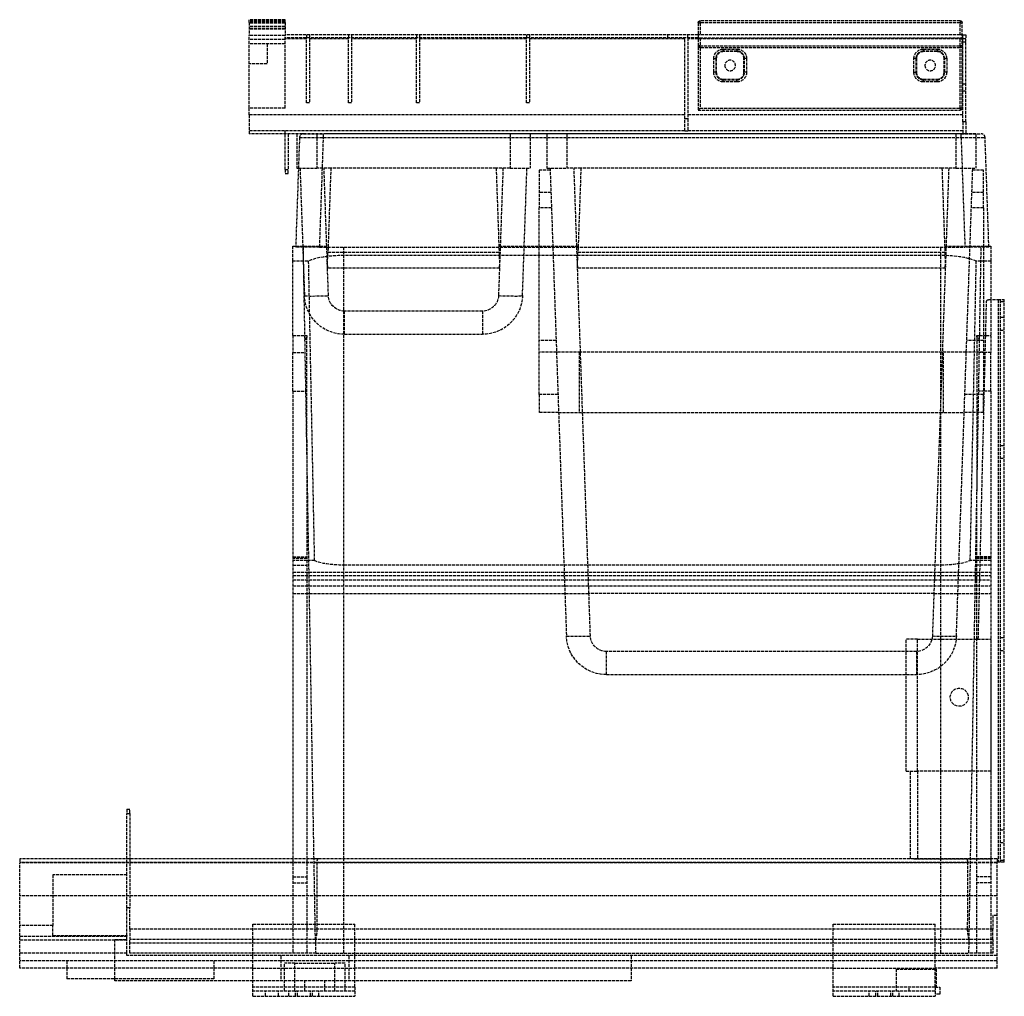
# Model space of a CAD drawing. Header units: millimetres. Extents: x -488 to 4, y 0 to 488.
import ezdxf

# ---------------------------------------------------------------- set-up
doc = ezdxf.new("R2010")
doc.units = ezdxf.units.MM
doc.header["$LTSCALE"] = 10
doc.linetypes.add('ALLCAD_Strich', pattern=[0.2, 0.15, -0.05])
doc.layers.add('BESCH_KONT_sich_schn_seit_2d', color=160, linetype='Continuous')

msp = doc.modelspace()

# ---------------------------------------------------------------- linework, layer by layer
at = {"layer": 'BESCH_KONT_sich_schn_seit_2d', "linetype": 'ALLCAD_Strich', "extrusion": (-1.09476e-47, 1, -2.22045e-16)}
for p, q in [((-373.82, 487.86), (-373.82, 487.8)), ((-355.82, 487.86), (-373.82, 487.86)), ((-373.82, 486.4), (-373.82, 487.8)), ((-355.82, 487.8), (-373.82, 487.8)), ((-355.82, 487.2), (-373.82, 487.2)), ((-355.82, 487.86), (-355.82, 487.8)), ((-355.82, 486.4), (-355.82, 487.8)), ((-18.6, 487.35), (-148.4, 487.35)), ((-148.4, 486.35), (-148.4, 487.35)), ((-18.6, 487.35), (-18.6, 486.35)), ((-373.82, 486.4), (-373.82, 480.03)), ((-355.82, 486.4), (-373.82, 486.4)), ((-355.82, 486.07), (-373.82, 486.07)), ((-355.82, 484.38), (-373.82, 484.38)), ((-355.82, 483.54), (-373.82, 483.54)), ((-355.82, 483.3), (-373.82, 483.3)), ((-355.82, 483.1), (-373.82, 483.1)), ((-355.82, 486.4), (-355.82, 480.03)), ((-149.4, 486.35), (-149.4, 442.65)), ((-149.4, 486.35), (-148.4, 486.35)), ((-148.4, 486.35), (-148.4, 480.3)), ((-18.6, 486.35), (-148.4, 486.35)), ((-18.6, 480.3), (-18.6, 486.35)), ((-18.6, 486.35), (-17.6, 486.35)), ((-17.6, 443.65), (-17.6, 486.35)), ((-373.82, 475.8), (-373.82, 480.03)), ((-355.82, 480.03), (-373.82, 480.03)), ((-355.82, 479.91), (-373.82, 479.91)), ((-355.82, 478.03), (-373.82, 478.03)), ((-149.4, 480.3), (-355.82, 480.3)), ((-355.82, 475.8), (-355.82, 480.03)), ((-149.4, 478.8), (-355.82, 478.8)), ((-345.22, 478.3), (-355.82, 478.3)), ((-345.22, 480.3), (-345.22, 478.8)), ((-345.22, 478.3), (-345.22, 478.8)), ((-345.22, 446.3), (-345.22, 478.3)), ((-343.72, 480.3), (-343.72, 478.8)), ((-343.72, 478.8), (-343.72, 478.3)), ((-324.22, 478.3), (-343.72, 478.3)), ((-343.72, 478.3), (-343.72, 446.3)), ((-324.22, 480.3), (-324.22, 478.8)), ((-324.22, 478.3), (-324.22, 478.8)), ((-324.22, 446.3), (-324.22, 478.3)), ((-322.72, 480.3), (-322.72, 478.8)), ((-322.72, 478.8), (-322.72, 478.3)), ((-290.22, 478.3), (-322.72, 478.3)), ((-322.72, 478.3), (-322.72, 446.3)), ((-290.22, 480.3), (-290.22, 478.8)), ((-290.22, 478.3), (-290.22, 478.8)), ((-290.22, 446.3), (-290.22, 478.3)), ((-288.72, 480.3), (-288.72, 478.8)), ((-288.72, 478.8), (-288.72, 478.3)), ((-235.22, 478.3), (-288.72, 478.3)), ((-288.72, 478.3), (-288.72, 446.3)), ((-235.22, 480.3), (-235.22, 478.8)), ((-235.22, 478.3), (-235.22, 478.8)), ((-235.22, 446.3), (-235.22, 478.3)), ((-233.72, 480.3), (-233.72, 478.8)), ((-233.72, 478.8), (-233.72, 478.3)), ((-156.22, 478.3), (-233.72, 478.3)), ((-233.72, 478.3), (-233.72, 446.3)), ((-164.72, 480.3), (-164.72, 478.8)), ((-156.22, 438.4), (-156.22, 478.8)), ((-154.72, 478.8), (-154.72, 480.3)), ((-154.72, 478.8), (-154.72, 438.4)), ((-149.4, 478.3), (-154.72, 478.3)), ((-148.4, 480.3), (-149.4, 480.3)), ((-149.4, 478.8), (-148.4, 478.8)), ((-17.6, 478.3), (-149.4, 478.3)), ((-18.6, 480.3), (-148.4, 480.3)), ((-148.4, 478.8), (-18.6, 478.8)), ((-148.4, 478.8), (-148.4, 474.85)), ((-17.6, 480.3), (-18.6, 480.3)), ((-18.6, 478.8), (-17.6, 478.8)), ((-18.6, 474.85), (-18.6, 478.8)), ((-17.22, 480.3), (-17.6, 480.3)), ((-17.22, 478.8), (-17.6, 478.8)), ((-17.22, 478.3), (-17.6, 478.3)), ((-17.22, 480.3), (-15.72, 480.3)), ((-17.22, 478.8), (-17.22, 480.3)), ((-17.22, 478.8), (-17.22, 478.3)), ((-15.72, 478.3), (-17.22, 478.3)), ((-17.22, 436.9), (-17.22, 478.3)), ((-15.72, 480.3), (-15.72, 478.3)), ((-15.72, 436.9), (-15.72, 478.3)), ((-373.82, 465.8), (-373.82, 475.8)), ((-355.82, 475.8), (-373.82, 475.8)), ((-364.82, 475.8), (-364.82, 465.8)), ((-355.82, 443.6), (-355.82, 475.8)), ((-148.4, 474.85), (-149.4, 474.85)), ((-148.4, 473.85), (-148.4, 474.85)), ((-148.4, 474.85), (-18.6, 474.85)), ((-148.4, 473.85), (-148.4, 443.65)), ((-18.6, 473.85), (-148.4, 473.85)), ((-136.9, 473.2), (-136.9, 472.2)), ((-136.9, 473.2), (-130.1, 473.2)), ((-130.1, 473.2), (-130.1, 472.2)), ((-36.9, 473.2), (-30.1, 473.2)), ((-36.9, 473.2), (-36.9, 472.2)), ((-30.1, 473.2), (-30.1, 472.2)), ((-17.6, 474.85), (-18.6, 474.85)), ((-18.6, 474.85), (-18.6, 473.85)), ((-18.6, 443.65), (-18.6, 473.85)), ((-15.72, 476.68), (-17.22, 476.68)), ((-141.7, 461.6), (-141.7, 468.4)), ((-141.7, 468.4), (-140.7, 468.4)), ((-140.7, 468.4), (-140.7, 461.6)), ((-140.7, 468.4), (-140.4, 468.4)), ((-140.4, 468.4), (-140.4, 461.6)), ((-130.1, 472.2), (-136.9, 472.2)), ((-136.9, 472.2), (-136.9, 471.9)), ((-130.1, 471.9), (-136.9, 471.9)), ((-130.1, 472.2), (-130.1, 471.9)), ((-126.3, 468.4), (-126.6, 468.4)), ((-126.6, 461.6), (-126.6, 468.4)), ((-125.3, 468.4), (-126.3, 468.4)), ((-126.3, 461.6), (-126.3, 468.4)), ((-125.3, 468.4), (-125.3, 461.6)), ((-41.7, 461.6), (-41.7, 468.4)), ((-40.7, 468.4), (-41.7, 468.4)), ((-40.7, 468.4), (-40.7, 461.6)), ((-40.7, 468.4), (-40.4, 468.4)), ((-40.4, 468.4), (-40.4, 461.6)), ((-30.1, 472.2), (-36.9, 472.2)), ((-36.9, 472.2), (-36.9, 471.9)), ((-30.1, 471.9), (-36.9, 471.9)), ((-30.1, 472.2), (-30.1, 471.9)), ((-26.3, 468.4), (-26.6, 468.4)), ((-26.6, 461.6), (-26.6, 468.4)), ((-25.3, 468.4), (-26.3, 468.4)), ((-26.3, 461.6), (-26.3, 468.4)), ((-25.3, 468.4), (-25.3, 461.6)), ((-364.82, 465.8), (-373.82, 465.8)), ((-373.82, 443.6), (-373.82, 465.8)), ((-140.7, 461.6), (-141.7, 461.6)), ((-140.7, 461.6), (-140.4, 461.6)), ((-136.9, 457.8), (-136.9, 458.1)), ((-136.9, 458.1), (-130.1, 458.1)), ((-136.9, 456.8), (-136.9, 457.8)), ((-136.9, 457.8), (-130.1, 457.8)), ((-130.1, 457.8), (-130.1, 458.1)), ((-130.1, 456.8), (-130.1, 457.8)), ((-126.3, 461.6), (-126.6, 461.6)), ((-125.3, 461.6), (-126.3, 461.6)), ((-41.7, 461.6), (-40.7, 461.6)), ((-40.7, 461.6), (-40.4, 461.6)), ((-36.9, 457.8), (-36.9, 458.1)), ((-36.9, 458.1), (-30.1, 458.1)), ((-36.9, 456.8), (-36.9, 457.8)), ((-36.9, 457.8), (-30.1, 457.8)), ((-30.1, 457.8), (-30.1, 458.1)), ((-30.1, 456.8), (-30.1, 457.8)), ((-26.3, 461.6), (-26.6, 461.6)), ((-25.3, 461.6), (-26.3, 461.6)), ((-130.1, 456.8), (-136.9, 456.8)), ((-30.1, 456.8), (-36.9, 456.8)), ((-15.72, 455.72), (-17.22, 455.72)), ((-15.72, 452.1), (-17.22, 452.1)), ((-373.82, 440.4), (-373.82, 443.6)), ((-355.82, 443.6), (-373.82, 443.6)), ((-343.72, 446.3), (-345.22, 446.3)), ((-322.72, 446.3), (-324.22, 446.3)), ((-288.72, 446.3), (-290.22, 446.3)), ((-233.72, 446.3), (-235.22, 446.3)), ((-149.4, 442.65), (-148.4, 443.65)), ((-148.4, 443.65), (-18.6, 443.65)), ((-18.6, 443.65), (-18.6, 442.65)), ((-17.6, 443.65), (-18.6, 443.65)), ((-156.22, 440.4), (-373.82, 440.4)), ((-373.82, 440.4), (-373.82, 430.9)), ((-156.22, 432.4), (-156.22, 438.4)), ((-154.72, 438.4), (-156.22, 438.4)), ((-17.22, 440.4), (-154.72, 440.4)), ((-154.72, 438.4), (-154.72, 432.4)), ((-149.4, 442.65), (-18.6, 442.65)), ((-17.22, 436.9), (-17.22, 430.9)), ((-15.72, 436.9), (-17.22, 436.9)), ((-15.72, 436.9), (-15.72, 430.9)), ((-156.22, 432.4), (-373.82, 432.4)), ((-17.22, 430.9), (-373.82, 430.9)), ((-355.82, 430.9), (-355.82, 432.4)), ((-355.82, 413), (-355.82, 430.9)), ((-354.32, 430.9), (-354.32, 413)), ((-348.69, 428.97), (-350.6, 374.17)), ((-350.03, 430.9), (-350.03, 413.7)), ((-346.69, 430.9), (-336.69, 430.9)), ((-340.03, 430.9), (-340.03, 430.9)), ((-340.03, 430.9), (-340.03, 413.7)), ((-338.61, 374.17), (-336.69, 428.97)), ((-336.69, 428.97), (-336.69, 430.9)), ((-18.11, 430.9), (-336.69, 430.9)), ((-336.69, 428.97), (-18.11, 428.97)), ((-286.91, 430.9), (-286.91, 430.9)), ((-243.43, 430.9), (-243.43, 413.7)), ((-233.43, 430.9), (-233.43, 413.7)), ((-225.07, 430.9), (-225.07, 413.7)), ((-215.07, 430.9), (-215.07, 413.7)), ((-156.22, 432.4), (-154.72, 432.4)), ((-17.22, 432.4), (-154.72, 432.4)), ((-67.89, 430.9), (-67.89, 430.9)), ((-20.67, 430.9), (-20.67, 430.9)), ((-20.67, 430.9), (-20.67, 413.7)), ((-18.11, 430.9), (-8.11, 430.9)), ((-18.11, 428.97), (-18.11, 430.9)), ((-18.11, 428.97), (-16.19, 374.17)), ((-15.72, 430.9), (-17.22, 430.9)), ((-10.67, 430.9), (-15.72, 430.9)), ((-10.67, 430.9), (-10.67, 430.9)), ((-10.67, 430.9), (-10.67, 413.7)), ((-4.2, 374.17), (-6.11, 428.97)), ((-350.03, 413.7), (-349.22, 413.7)), ((-349.22, 413.7), (-340.03, 413.7)), ((-348.43, 413.7), (-346.2, 350)), ((-333.03, 413.7), (-340.03, 413.7)), ((-334.73, 364.91), (-336.43, 413.7)), ((-333.03, 413.7), (-334.49, 371.74)), ((-250.43, 413.7), (-333.03, 413.7)), ((-250.43, 413.7), (-248.96, 371.74)), ((-243.43, 413.7), (-250.43, 413.7)), ((-247.02, 413.7), (-248.72, 364.91)), ((-243.43, 413.7), (-233.43, 413.7)), ((-237.25, 350), (-235.03, 413.7)), ((-225.07, 413.7), (-215.07, 413.7)), ((-223.47, 413.7), (-215.31, 180)), ((-208.07, 413.7), (-215.07, 413.7)), ((-209.78, 364.91), (-211.48, 413.7)), ((-208.07, 413.7), (-209.54, 371.74)), ((-27.67, 413.7), (-208.07, 413.7)), ((-27.67, 413.7), (-26.21, 371.74)), ((-20.67, 413.7), (-27.67, 413.7)), ((-24.27, 413.7), (-25.97, 364.91)), ((-20.67, 413.7), (-10.67, 413.7)), ((-20.44, 180), (-12.27, 413.7)), ((-355.82, 413), (-355.82, 411)), ((-355.82, 413), (-354.32, 413)), ((-355.82, 411), (-354.32, 411)), ((-354.32, 411), (-354.32, 413)), ((-228.87, 412.7), (-228.87, 393.87)), ((-223.44, 412.7), (-228.87, 412.7)), ((-6.87, 412.7), (-12.31, 412.7)), ((-6.87, 393.87), (-6.87, 412.7)), ((-223.05, 401.53), (-228.87, 401.53)), ((-6.87, 401.53), (-12.7, 401.53)), ((-228.87, 300.63), (-228.87, 393.87)), ((-222.78, 393.87), (-228.87, 393.87)), ((-6.87, 393.87), (-12.97, 393.87)), ((-6.87, 393.87), (-6.87, 300.63)), ((-352.07, 374.7), (-350.58, 374.7)), ((-352.07, 367.2), (-352.07, 374.7)), ((-338.61, 374.17), (-350.6, 374.17)), ((-350.58, 374.7), (-334.39, 374.7)), ((-341.42, 68.7), (-346.75, 374.17)), ((-338.61, 374.17), (-16.19, 374.17)), ((-326.6, 68.7), (-326.6, 374.17)), ((-249.06, 374.7), (-209.44, 374.7)), ((-28.2, 178.4), (-28.2, 374.17)), ((-26.31, 374.7), (-4.22, 374.7)), ((-4.2, 374.17), (-16.19, 374.17)), ((-11.46, 178.4), (-8.05, 374.17)), ((-4.22, 374.7), (-3.17, 374.7)), ((-3.17, 374.7), (-3.17, 367.2)), ((-334.77, 363.7), (-334.49, 371.74)), ((-334.49, 371.74), (-248.96, 371.74)), ((-28.2, 370.06), (-326.6, 370.06)), ((-248.96, 371.74), (-248.68, 363.7)), ((-209.82, 363.7), (-209.54, 371.74)), ((-209.54, 371.74), (-26.21, 371.74)), ((-26.21, 371.74), (-25.93, 363.7)), ((-346.63, 367.2), (-352.07, 367.2)), ((-352.07, 330.09), (-352.07, 367.2)), ((-344.29, 367.2), (-346.63, 367.2)), ((-334.73, 364.91), (-334.69, 363.7)), ((-248.76, 363.7), (-248.72, 364.91)), ((-209.78, 364.91), (-209.74, 363.7)), ((-26.01, 363.7), (-25.97, 364.91)), ((-8.17, 367.2), (-10.51, 367.2)), ((-3.17, 367.2), (-8.17, 367.2)), ((-3.17, 367.2), (-3.17, 348)), ((-248.68, 363.7), (-334.77, 363.7)), ((-334.21, 350), (-334.69, 363.7)), ((-248.76, 363.7), (-249.24, 350)), ((-25.93, 363.7), (-209.82, 363.7)), ((-204.3, 208.03), (-209.74, 363.7)), ((-26.01, 363.7), (-31.45, 208.03)), ((-9.5, 178.4), (-5.38, 347.02)), ((-4.38, 348), (0.5, 348)), ((-3.17, 348), (-3.17, 330.09)), ((0.5, 348), (3.5, 348)), ((0.5, 348), (0.5, 67)), ((1.5, 348), (1.5, 67)), ((3.5, 347), (1.5, 347)), ((3.5, 67), (3.5, 348)), ((-257.24, 342.28), (-326.21, 342.28)), ((-326.21, 330.7), (-326.21, 342.28)), ((-257.24, 342.28), (-257.24, 330.7)), ((1.5, 339.2), (3.5, 339.2)), ((-352.07, 330.09), (-345.98, 330.09)), ((-352.07, 330.09), (-352.07, 321.58)), ((-345.98, 330.09), (-345.07, 330.09)), ((-345.07, 330.09), (-345.07, 329.13)), ((-326.21, 330.7), (-257.24, 330.7)), ((-10.17, 329.47), (-10.17, 330.09)), ((-10.17, 330.09), (-8.82, 330.09)), ((-8.82, 330.09), (-5.79, 330.09)), ((-5.79, 330.09), (-3.17, 330.09)), ((-3.17, 330.09), (-3.17, 321.58)), ((1.5, 332.8), (3.5, 332.8)), ((-220.47, 327.66), (-228.87, 327.66)), ((-6.87, 327.66), (-15.28, 327.66)), ((-352.07, 321.58), (-345.84, 321.58)), ((-352.07, 302.27), (-352.07, 321.58)), ((-220.26, 321.7), (-228.87, 321.7)), ((-208.27, 321.7), (-220.26, 321.7)), ((-208.87, 321.7), (-208.87, 291.7)), ((-27.48, 321.7), (-208.27, 321.7)), ((-15.49, 321.7), (-27.48, 321.7)), ((-26.87, 291.7), (-26.87, 321.7)), ((-6.87, 321.7), (-15.49, 321.7)), ((-6, 321.58), (-8.96, 321.58)), ((-3.17, 321.58), (-6, 321.58)), ((-3.17, 302.27), (-3.17, 321.58)), ((-352.07, 302.27), (-345.5, 302.27)), ((-352.07, 302.27), (-352.07, 68.7)), ((-228.87, 300.63), (-228.87, 291.7)), ((-219.53, 300.63), (-228.87, 300.63)), ((-6.87, 300.63), (-16.22, 300.63)), ((-6.47, 302.27), (-9.3, 302.27)), ((-6.87, 291.7), (-6.87, 300.63)), ((-3.17, 302.27), (-6.47, 302.27)), ((-3.17, 302.27), (-3.17, 59.6)), ((-219.21, 291.7), (-228.87, 291.7)), ((-219.21, 291.7), (-207.22, 291.7)), ((-207.22, 291.7), (-28.53, 291.7)), ((-28.53, 291.7), (-16.54, 291.7)), ((-6.87, 291.7), (-16.54, 291.7)), ((-345.07, 277.97), (-345.07, 68.7)), ((1.5, 275.2), (3.5, 275.2)), ((1.5, 268.8), (3.5, 268.8)), ((-10.17, 178.4), (-10.17, 252.2)), ((-352.07, 219.6), (-345.07, 219.6)), ((-352.07, 219.43), (-345.07, 219.43)), ((-345.07, 218.68), (-352.07, 218.68)), ((-345.07, 217.7), (-352.07, 217.7)), ((-344.02, 217.7), (-345.07, 217.7)), ((-341.27, 217.7), (-344.02, 217.7)), ((-10.78, 217.7), (-13.53, 217.7)), ((-10.17, 217.7), (-10.78, 217.7)), ((-3.17, 219.6), (-10.17, 219.6)), ((-3.17, 219.43), (-10.17, 219.43)), ((-3.17, 218.68), (-10.17, 218.68)), ((-3.17, 217.7), (-10.17, 217.7)), ((-352.07, 215.41), (-345.07, 215.41)), ((-352.07, 211.81), (-345.07, 211.81)), ((-345.07, 211.81), (-343.92, 211.81)), ((-343.92, 211.81), (-10.88, 211.81)), ((-326.6, 215.56), (-28.2, 215.56)), ((-10.88, 211.81), (-10.17, 211.81)), ((-3.17, 215.41), (-10.17, 215.41)), ((-10.17, 211.81), (-3.17, 211.81)), ((-352.07, 210.2), (-3.17, 210.2)), ((-352.07, 208.03), (-204.3, 208.03)), ((-204.06, 201.24), (-204.3, 208.03)), ((-204.3, 208.03), (-31.45, 208.03)), ((-31.45, 208.03), (-31.69, 201.24)), ((-31.45, 208.03), (-3.17, 208.03)), ((-352.07, 205.08), (-345.07, 205.08)), ((-345.07, 205.08), (-343.8, 205.08)), ((-343.8, 205.08), (-11, 205.08)), ((-11, 205.08), (-10.17, 205.08)), ((-10.17, 205.08), (-3.17, 205.08)), ((-352.07, 201.24), (-345.07, 201.24)), ((-345.07, 201.24), (-343.74, 201.24)), ((-343.74, 201.24), (-204.06, 201.24)), ((-31.69, 201.24), (-204.06, 201.24)), ((-203.32, 180), (-204.06, 201.24)), ((-31.69, 201.24), (-32.43, 180)), ((-31.69, 201.24), (-11.06, 201.24)), ((-11.06, 201.24), (-10.17, 201.24)), ((-10.17, 201.24), (-3.17, 201.24)), ((-39.9, 178.4), (-45.6, 178.4)), ((-45.6, 112.5), (-45.6, 178.4)), ((-39.9, 178.4), (-3, 178.4)), ((-39.9, 112.5), (-39.9, 178.4)), ((-28.2, 68.7), (-28.2, 178.4)), ((-14.08, 28.24), (-11.46, 178.4)), ((-10.17, 59.6), (-10.17, 178.4)), ((-3, 112.5), (-3, 178.4)), ((1.5, 179.2), (3.5, 179.2)), ((-40.42, 172.28), (-195.33, 172.28)), ((-195.33, 160.7), (-195.33, 172.28)), ((-40.42, 172.28), (-40.42, 160.7)), ((1.5, 172.8), (3.5, 172.8)), ((-195.33, 160.7), (-40.42, 160.7)), ((-45.6, 112.5), (-39.9, 112.5)), ((-43.3, 68.7), (-43.3, 112.5)), ((-3, 112.5), (-39.9, 112.5)), ((-39.9, 112.5), (-39.9, 68.64)), ((-3, 68.64), (-3, 112.5)), ((-435, 93.4), (-435, 91.4)), ((-435, 93.4), (-433.5, 93.4)), ((-435, 68.7), (-435, 91.4)), ((-435, 91.4), (-433.5, 91.4)), ((-433.5, 91.4), (-433.5, 93.4)), ((-433.5, 91.4), (-433.5, 68.7)), ((1.5, 83.2), (3.5, 83.2)), ((1.5, 76.8), (3.5, 76.8)), ((-41.67, 68.7), (-488.5, 68.7)), ((-488.5, 68.7), (-488.5, 66.7)), ((-340.1, 66.77), (-488.5, 66.77)), ((0, 66.7), (-488.5, 66.7)), ((-488.5, 50.2), (-488.5, 66.7)), ((-435, 60.7), (-435, 68.7)), ((-433.5, 68.7), (-433.5, 44.26)), ((-352.07, 68.7), (-352.07, 59.6)), ((-345.07, 68.7), (-345.07, 59.6)), ((-340.72, 28.24), (-341.42, 68.7)), ((-14.7, 66.77), (-340.1, 66.77)), ((-326.6, 21.6), (-326.6, 68.7)), ((-41.67, 68.7), (-39.9, 68.7)), ((-39.9, 68.7), (-3, 68.7)), ((-3, 68.64), (-39.9, 68.64)), ((-28.2, 21.6), (-28.2, 68.7)), ((0, 66.77), (-14.7, 66.77)), ((0, 68.7), (-3, 68.7)), ((0, 68.7), (0, 66.7)), ((0.5, 67), (0, 67)), ((0, 50.2), (0, 66.7)), ((3.5, 67), (0.5, 67)), ((1.5, 68), (3.5, 68)), ((-435, 60.7), (-472, 60.7)), ((-472, 60.7), (-472, 35.45)), ((-435, 44.26), (-435, 60.7)), ((-352.07, 59.6), (-352.07, 21.6)), ((-352.07, 59.6), (-345.07, 59.6)), ((-345.07, 59.6), (-345.07, 21.6)), ((-10.17, 21.6), (-10.17, 59.6)), ((-3.17, 59.6), (-10.17, 59.6)), ((-3.17, 59.6), (-3.17, 21.6)), ((-352.07, 56.6), (-345.07, 56.6)), ((-3.17, 56.6), (-10.17, 56.6)), ((-488.5, 14), (-488.5, 50.2)), ((0, 50.2), (-488.5, 50.2)), ((0, 14), (0, 50.2)), ((-433.5, 44.26), (-435, 44.26)), ((-435, 30.37), (-435, 44.26)), ((-433.5, 33.5), (-433.5, 44.26)), ((-2.3, 40.4), (-2.3, 33.5)), ((0, 40.4), (-2.3, 40.4)), ((-472, 35.45), (-488.5, 35.45)), ((-472, 30.37), (-472, 35.45)), ((-372, 36), (-321, 36)), ((-372, 4.5), (-372, 36)), ((-321, 4.5), (-321, 36)), ((-82, 36), (-31, 36)), ((-82, 4.5), (-82, 36)), ((-31, 4.5), (-31, 36)), ((-435, 29.8), (-488.5, 29.8)), ((-472, 30.37), (-435, 30.37)), ((-435, 30.37), (-435, 29.8)), ((-435, 28.01), (-435, 29.8)), ((-339.97, 33.5), (-433.5, 33.5)), ((-433.5, 33.5), (-433.5, 28.34)), ((-14.83, 33.5), (-339.97, 33.5)), ((-2.3, 33.5), (-14.83, 33.5)), ((-2.3, 28.34), (-2.3, 33.5)), ((-435, 28.01), (-488.5, 28.01)), ((-440.9, 28.4), (-435, 28.4)), ((-440.9, 8.8), (-440.9, 28.4)), ((-435, 21.6), (-435, 28.01)), ((-340.71, 28.34), (-433.5, 28.34)), ((-433.5, 26.6), (-433.5, 28.34)), ((-340.69, 26.6), (-433.5, 26.6)), ((-433.5, 21.6), (-433.5, 26.6)), ((-340.72, 28.24), (-340.69, 26.6)), ((-14.09, 28.34), (-340.71, 28.34)), ((-340.69, 26.6), (-340.6, 21.6)), ((-14.11, 26.6), (-340.69, 26.6)), ((-14.2, 21.6), (-14.11, 26.6)), ((-14.11, 26.6), (-14.08, 28.24)), ((-2.3, 26.6), (-14.11, 26.6)), ((-2.3, 28.34), (-14.09, 28.34)), ((-2.3, 28.34), (-2.3, 26.6)), ((-2.3, 26.6), (-2.3, 21.6)), ((-435, 21.6), (-488.5, 21.6)), ((-435, 20.3), (-435, 21.6)), ((0, 20.3), (-435, 20.3)), ((-340.6, 21.6), (-433.5, 21.6)), ((-358, 20.3), (-358, 7.8)), ((-340.6, 21.6), (-326.6, 21.6)), ((-326.6, 21.6), (-28.2, 21.6)), ((-324, 20.3), (-324, 7.8)), ((-183, 20.3), (-183, 14)), ((-28.2, 21.6), (-14.2, 21.6)), ((-2.3, 21.6), (-14.2, 21.6)), ((0, 17.8), (-488.5, 17.8)), ((-465, 17.8), (-465, 14)), ((-391.5, 17.8), (-391.5, 14)), ((-351, 16.5), (-356.1, 16.5)), ((-356.1, 2.5), (-356.1, 16.5)), ((-351, 16.5), (-331, 16.5)), ((-351, 7.8), (-351, 16.5)), ((-331, 7.8), (-331, 16.5)), ((-325.9, 16.5), (-331, 16.5)), ((-325.9, 2.5), (-325.9, 16.5)), ((-372, 14), (-488.5, 14)), ((-465, 14), (-465, 8.8)), ((-391.5, 14), (-391.5, 8.8)), ((-372, 14), (-321, 14)), ((-82, 14), (-321, 14)), ((-183, 14), (-183, 7.8)), ((-82, 14), (-31, 14)), ((-50.5, 13.5), (-31, 13.5)), ((-50.5, 13.5), (-50.5, 2.5)), ((0, 14), (-31, 14)), ((-31, 13.5), (-30.5, 13.5)), ((-30.5, 13.5), (-30.5, 4.5)), ((0, 14.01), (0.01, 14.01)), ((0, 14.01), (0.01, 14.01)), ((0.01, 14.01), (0, 14.01)), ((0, 14.01), (0.01, 14.01)), ((0, 14.01), (0.01, 14.01)), ((0, 14.01), (0.01, 14.01)), ((0, 14.01), (0.01, 14.01)), ((0, 14.01), (0.01, 14.01)), ((0, 14), (0.01, 14)), ((0, 14), (0.01, 14)), ((0, 14), (0.01, 14)), ((0, 14), (0.01, 14)), ((0, 14), (0.01, 14)), ((0, 14), (0.01, 14)), ((0, 14), (0.01, 14)), ((0.01, 14.01), (0.01, 14.01)), ((0.01, 14), (0.01, 14.01)), ((0.01, 14), (0.01, 14)), ((-391.5, 8.8), (-465, 8.8)), ((-440.9, 7.8), (-440.9, 8.8)), ((-372, 7.8), (-440.9, 7.8)), ((-321, 7.8), (-372, 7.8)), ((-351, 2.5), (-351, 7.8)), ((-346, 2.5), (-346, 7.8)), ((-336, 2.5), (-336, 7.8)), ((-331, 2.5), (-331, 7.8)), ((-183, 7.8), (-321, 7.8)), ((-372, 0), (-372, 4.5)), ((-321, 4.5), (-372, 4.5)), ((-321, 2.5), (-372, 2.5)), ((-372, 0), (-321, 0)), ((-365.75, 0), (-365.75, 2.5)), ((-359.25, 0), (-359.25, 2.5)), ((-354, 0), (-354, 2.5)), ((-350.75, 0), (-350.75, 2.5)), ((-349.75, 0), (-349.75, 2.5)), ((-343.25, 0), (-343.25, 2.5)), ((-342.25, 0), (-342.25, 2.5)), ((-339, 0), (-339, 2.5)), ((-321, 4.5), (-321, 0)), ((-82, 0), (-82, 4.5)), ((-31, 4.5), (-82, 4.5)), ((-31, 2.5), (-82, 2.5)), ((-82, 0), (-31, 0)), ((-64, 0), (-64, 2.5)), ((-60.75, 0), (-60.75, 2.5)), ((-59.75, 0), (-59.75, 2.5)), ((-53.25, 0), (-53.25, 2.5)), ((-52.25, 0), (-52.25, 2.5)), ((-49, 0), (-49, 2.5)), ((-44, 2.5), (-44, 4.5)), ((-31, 4.5), (-28.8, 4.5)), ((-31, 4.5), (-31, 0)), ((-28.8, 1), (-31, 1)), ((-28.8, 4.5), (-28.8, 1))]:
    msp.add_line(p, q, dxfattribs=at)
at = {"layer": 'BESCH_KONT_sich_schn_seit_2d', "linetype": 'ALLCAD_Strich', "extrusion": (-2.22045e-16, -2.22045e-16, -1)}
for centre in [(133.5, 465), (33.5, 465)]:
    msp.add_circle(centre, 2.65, dxfattribs=at)
at = {"layer": 'BESCH_KONT_sich_schn_seit_2d', "linetype": 'ALLCAD_Strich'}
msp.add_circle((-19, 149.4), 4.5, dxfattribs=at)
at = {"layer": 'BESCH_KONT_sich_schn_seit_2d', "linetype": 'ALLCAD_Strich', "extrusion": (-2.22045e-16, -2.22045e-16, -1)}
for centre, radius, start, end in [((148.4, 486.35), 1, 0, 90), ((18.6, 486.35), 1, 90, 180), ((148.4, 474.85), 1, 270, 0), ((136.9, 468.4), 4.8, 0, 90), ((130.1, 468.4), 4.8, 90, 180), ((36.9, 468.4), 4.8, 0, 90), ((30.1, 468.4), 4.8, 90, 180), ((18.6, 474.85), 1, 180, 270), ((136.9, 461.6), 4.8, 270, 360), ((130.1, 461.6), 4.8, 180, 270), ((36.9, 461.6), 4.8, 270, 360), ((30.1, 461.6), 4.8, 180, 270), ((18.6, 443.65), 1, 180, 270), ((326.21, 350.7), 20, 270, 358), ((326.21, 350.28), 8, 270, 358), ((257.24, 350.28), 8, 182, 270), ((257.24, 350.7), 20, 182, 270), ((4.38, 347), 1, 1.4, 90), ((195.33, 180.7), 20, 270, 358), ((195.33, 180.28), 8, 270, 358), ((40.42, 180.28), 8, 182, 270), ((40.42, 180.7), 20, 182, 270)]:
    msp.add_arc(centre, radius, start, end, dxfattribs=at)
at = {"layer": 'BESCH_KONT_sich_schn_seit_2d', "linetype": 'ALLCAD_Strich'}
for centre, radius, start, end in [((-136.9, 468.4), 3.8, 90, 180), ((-136.9, 468.4), 3.5, 90, 180), ((-130.1, 468.4), 3.8, 0, 90), ((-130.1, 468.4), 3.5, 360, 90), ((-36.9, 468.4), 3.8, 90, 180), ((-36.9, 468.4), 3.5, 90, 180), ((-30.1, 468.4), 3.8, 0, 90), ((-30.1, 468.4), 3.5, 360, 90), ((-136.9, 461.6), 3.8, 180, 270), ((-136.9, 461.6), 3.5, 180, 270), ((-130.1, 461.6), 3.8, 270, 360), ((-130.1, 461.6), 3.5, 270, 0), ((-36.9, 461.6), 3.8, 180, 270), ((-36.9, 461.6), 3.5, 180, 270), ((-30.1, 461.6), 3.8, 270, 360), ((-30.1, 461.6), 3.5, 270, 0), ((-346.69, 428.9), 2, 90, 178), ((-8.11, 428.9), 2, 2, 90)]:
    msp.add_arc(centre, radius, start, end, dxfattribs=at)
at = {"layer": 'BESCH_KONT_sich_schn_seit_2d', "linetype": 'ALLCAD_Strich', "extrusion": (-2.22045e-16, -2.22045e-16, -1)}
for centre, major_axis, start_param, end_param in [((-336.68, 428.9), (12, -0.07), -3.141424, -1.571845), ((-18.12, 428.9), (12, 0.07), -1.569747, -0.000169)]:
    msp.add_ellipse(centre, major_axis=major_axis, ratio=0.005808, start_param=start_param, end_param=end_param, dxfattribs=at)
at = {"layer": 'BESCH_KONT_sich_schn_seit_2d', "linetype": 'ALLCAD_Strich'}
for centre, major_axis, ratio, start_param, end_param in [((-326.6, 364.7), (-19.99, 0), 0.267952, -1.570796, -0.484585), ((-28.2, 364.7), (-19.99, 0), 0.267952, -2.657008, -1.570796), ((-334.21, 350.42), (-11.99, -0.42), 0.034878, 0, 1.569578), ((-249.24, 350.42), (11.99, -0.42), 0.034878, -1.569578, 0), ((-326.6, 327.59), (-19.34, 0), 0.267952, -0.300386, 0.004677), ((-28.2, 327.59), (-19.34, 0), 0.267952, -3.14627, -2.770601), ((-326.6, 220.24), (17.47, 0), 0.267952, -2.567448, -1.570796), ((-28.2, 220.24), (17.47, 0), 0.267952, -1.570796, -0.574145), ((-203.32, 180.42), (-11.99, -0.42), 0.034878, 0, 1.569578), ((-32.43, 180.42), (11.99, -0.42), 0.034878, -1.569578, 0), ((-326.6, 97.93), (0, 412.27), 0.032839, 1.646443, 1.727724), ((-28.2, 97.93), (0, 412.27), 0.032839, -1.727724, -1.646443), ((-326.6, 28.26), (-14.12, 0), 0.212558, -0.029076, 0.00371), ((-28.2, 28.26), (-14.12, 0), 0.212558, -3.145303, -3.112516)]:
    msp.add_ellipse(centre, major_axis=major_axis, ratio=ratio, start_param=start_param, end_param=end_param, dxfattribs=at)
for points, weights in [([(-344.29, 367.2), (-342.67, 285.47), (-341.27, 217.7)], [1, 1.00326844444, 1]), ([(-13.53, 217.7), (-12.13, 285.47), (-10.51, 367.2)], [1, 1.00326844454, 1]), ([(-345.07, 277.97), (-345.07, 277.97), (-345.07, 329.13)], [1.02462317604, 1.02462317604, 1.00044392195]), ([(-10.17, 329.47), (-10.17, 252.2), (-10.17, 252.2)], [1.00028797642, 1.03771328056, 1.03771328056])]:
    msp.add_rational_spline(points, weights, degree=2, dxfattribs=at)
for points, knots in [([(-339.05, 68.7), (-339.2, 68.7), (-339.36, 68.66), (-339.63, 68.47), (-339.75, 68.31), (-339.93, 67.96), (-340, 67.74), (-340.08, 67.26), (-340.1, 67.01), (-340.1, 66.77)], [1.0093015, 1.0093015, 1.0093015, 1.0093015, 1.0917582, 1.0917582, 1.1764692, 1.1764692, 1.2535778, 1.2535778, 1.3247026, 1.3247026, 1.3247026, 1.3247026]), ([(-39.9, 68.64), (-40.29, 68.64), (-40.71, 68.66), (-41.3, 68.69), (-41.49, 68.7), (-41.67, 68.7)], [1.5840243, 1.5840243, 1.5840243, 1.5840243, 1.7014384, 1.7014384, 1.7623716, 1.7623716, 1.7623716, 1.7623716]), ([(-14.7, 66.77), (-14.7, 67.01), (-14.72, 67.26), (-14.8, 67.74), (-14.87, 67.96), (-15.05, 68.31), (-15.17, 68.47), (-15.44, 68.66), (-15.6, 68.7), (-15.75, 68.7)], [0.0059839, 0.0059839, 0.0059839, 0.0059839, 0.0771087, 0.0771087, 0.1542173, 0.1542173, 0.2389283, 0.2389283, 0.321385, 0.321385, 0.321385, 0.321385]), ([(-339.97, 33.5), (-339.97, 32.86), (-340.01, 32.19), (-340.16, 30.91), (-340.28, 30.3), (-340.48, 29.34), (-340.59, 28.92), (-340.68, 28.51), (-340.7, 28.41), (-340.71, 28.34)], [1.6987157, 1.6987157, 1.6987157, 1.6987157, 1.8889051, 1.8889051, 2.0961509, 2.0961509, 2.3026442, 2.3026442, 2.3977906, 2.3977906, 2.3977906, 2.3977906]), ([(-14.09, 28.34), (-14.1, 28.41), (-14.12, 28.51), (-14.21, 28.92), (-14.32, 29.34), (-14.52, 30.3), (-14.64, 30.91), (-14.79, 32.19), (-14.83, 32.86), (-14.83, 33.5)], [0.9458092, 0.9458092, 0.9458092, 0.9458092, 1.0409556, 1.0409556, 1.2474489, 1.2474489, 1.4546947, 1.4546947, 1.6448841, 1.6448841, 1.6448841, 1.6448841])]:
    msp.add_open_spline(points, degree=3, knots=knots, dxfattribs=at)

doc.saveas('drawing.dxf')
